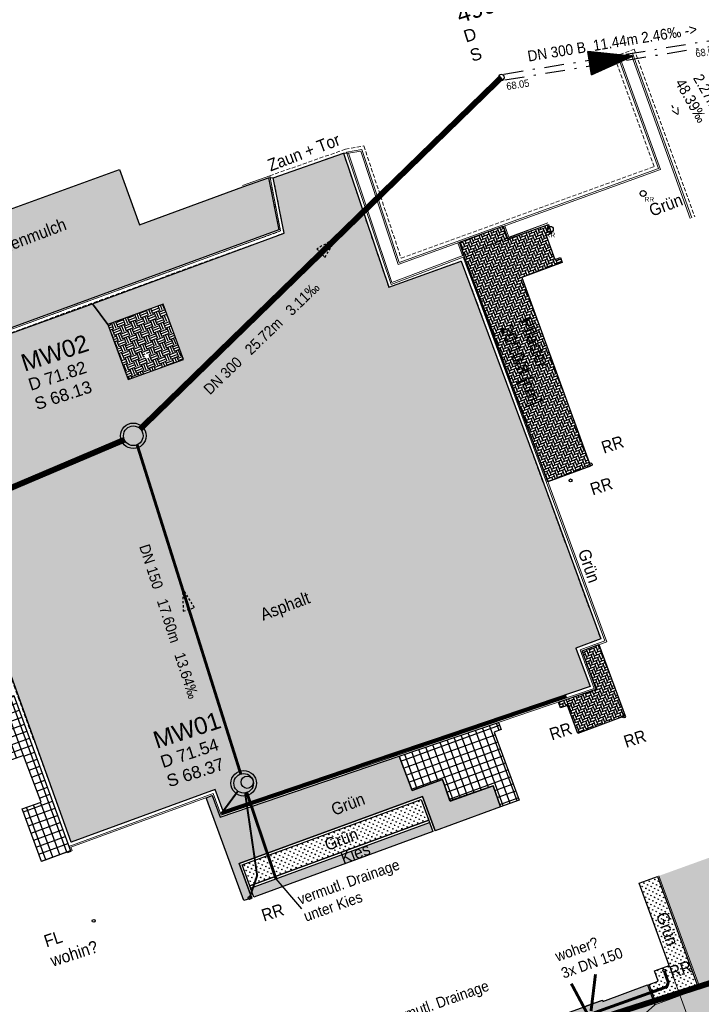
# Model space of a CAD drawing. Header units: metres. Extents: x 32415249 to 32416286, y 5721374 to 5722081.
# Tile 6 of 11: x 32415360 to 32415394, y 5721478 to 5721528. Entities that reach past the tile are written whole.
import ezdxf

# ---------------------------------------------------------------- set-up
doc = ezdxf.new("R2010")
doc.units = ezdxf.units.M
for name, pattern in [('8', [0.3, 0.2, -0.1]), ('G2', [0.375, 0.25, -0.125]), ('S2', [0.5, 0.25, -0.125, 0, -0.125])]:
    doc.linetypes.add(name, pattern=pattern)
doc.layers.get('0').update_dxf_attribs({"linetype": 'CONTINUOUS'})
for name, color, linetype in [('$KANAL_HLKM300', 7, 'CONTINUOUS'), ('$KANAL_HLKM300_PFEIL', 7, 'CONTINUOUS'), ('$KANAL_HLKM300_TEXT', 7, 'CONTINUOUS'), ('$KANAL_HLKM300_TEXTROHR', 7, 'CONTINUOUS'), ('$KANAL_SCHACHTINFO_MW0', 7, 'CONTINUOUS'), ('$KANAL_SCHACHTRAND_MW0', 7, 'CONTINUOUS'), ('B-Ablauf', 252, 'CONTINUOUS'), ('B-Entw.Fallrohr-lin', 252, 'CONTINUOUS'), ('B-Grün-srf', 253, 'CONTINUOUS'), ('B-Kanal-RW-Lin', 251, 'G2'), ('B-Kies-srf', 254, 'CONTINUOUS'), ('B-Pflaster-srf', 254, 'CONTINUOUS'), ('lin-035', 7, 'CONTINUOUS')]:
    doc.layers.add(name, color=color, linetype=linetype)
for name, color, linetype, lineweight in [('B-Asphalt-srf', 254, 'CONTINUOUS', 20), ('B-Kanal-MW-Lin', 251, 'S2', 25), ('B-Kanal-MW-Txt', 251, 'S2', 25), ('B-Mauer', 252, 'CONTINUOUS', 25), ('B-Rasenkantenstein', 252, 'CONTINUOUS', 20), ('B-Rinne-1z', 252, '8', 20), ('B-Txt', 252, 'CONTINUOUS', 25), ('B-Zaun-l', 1, 'LTBGTZAUL', 18), ('B-Zaun-r', 1, 'LTBGTZAUR', 18)]:
    doc.layers.add(name, color=color, linetype=linetype, lineweight=lineweight)
doc.layers.add('B-Lichtschacht', color=252, linetype='CONTINUOUS', plot=False)
doc.layers.add('Konstru', color=30, linetype='CONTINUOUS', plot=False)
doc.styles.add('arial', font='arial.ttf')
doc.styles.get("Standard").update_dxf_attribs({"font": 'arial.ttf', "width": 0.9})
doc.linetypes.add('LTBGTZAUL', pattern='A,10,[13,norm_b2.shx,S=1,R=0,X=0,Y=0],0', length=10)
doc.linetypes.add('LTBGTZAUR', pattern='A,10,[13,norm_b2.shx,S=1,R=180,X=0,Y=0],0', length=10)
pattern_1 = [(-252, (32415249.3845, 5721512.76996), (-0.18105253, 0.09225087), [0.0381, -0.2492682]), (-297, (32415249.3845, 5721512.76996), (-0.18105253, 0.09225087), [0.0381, -0.1651]), (-207, (32415249.3845, 5721512.76996), (-0.09225087, -0.18105253), [0.0381, -0.1651])]
pattern_2 = [(-339.897, (32415362.13993, 5721486.5267), (-0.1309526, 0.357788), []), (-249.897, (32415362.13993, 5721486.5267), (-0.357788, -0.1309526), [])]
pattern_3 = [(-338.09707, (32415362.13993, 5721486.52671), (0.0704573, 0.16520825), [0.381, -0.127]), (-248.09707, (32415362.25776, 5721486.57409), (-0.0704573, -0.16520825), [0.381, -0.127])]
pattern_4 = [(-338.0971, (32415362.13993, 5721486.5267), (0.1761433, 0.4130206), [0.3175, -0.3175]), (-338.0971, (32415362.0955, 5721486.63718), (0.1761433, 0.4130206), [0.3175, -0.3175]), (-338.0971, (32415362.0511, 5721486.74765), (0.1761433, 0.4130206), [0.3175, -0.3175]), (-248.0971, (32415362.07312, 5721486.79928), (-0.4130206, 0.1761433), [0.3175, -0.3175]), (-248.0971, (32415362.1836, 5721486.8437), (-0.4130206, 0.1761433), [0.3175, -0.3175]), (-248.0971, (32415362.29405, 5721486.8881), (-0.4130206, 0.1761433), [0.3175, -0.3175])]
pattern_5 = [(-249.8971, (32415362.13993, 5721486.52671), (-0.1843157, 0.0855451), [0.0381, -0.2492682]), (-294.8971, (32415362.13993, 5721486.52671), (-0.1843157, 0.085545), [0.0381, -0.1651]), (-204.8971, (32415362.13993, 5721486.52671), (-0.085545, -0.1843157), [0.0381, -0.1651])]

# ---------------------------------------------------------------- blocks, each defined once
blk = doc.blocks.new('KHPFEILSOLID')
h = blk.add_hatch()
h.set_pattern_fill('NET', color=0, scale=0.08, style=0)
h.set_pattern_definition([(0, (-6e-18, 0.184973), (0, 0.01), []), (90, (-6e-18, 0.184973), (-0.01, 6e-19), [])])
h.paths.add_polyline_path([(0, -1.305), (0.603, -1.305), (0, 0.925), (-0.603, -1.305)])
at = {"color": 0, "linetype": 'Continuous'}
blk.add_lwpolyline([(0, -1.305), (0.603, -1.305), (0, 0.925), (-0.603, -1.305)], close=True, dxfattribs=at)
blk = doc.blocks.new('Ka_stxt_ohs')
at = {"style": 'arial'}
for tag, p, height in [('NM', (0.583, -3.779), 1.4), ('DH', (0.583, -5.429), 1), ('SH', (0.583, -7.079), 1)]:
    blk.add_attdef(tag, p, '', height=height, dxfattribs=at)
blk = doc.blocks.new('pfeilmw')
at = {"layer": 'B-Kanal-MW-Lin'}
blk.add_hatch(color=256, dxfattribs=at).paths.add_polyline_path([(-0.57, -0.2), (0.57, 0.2), (-0.76, 2.1)])
at = {"layer": 'B-Kanal-MW-Lin', "linetype": 'ByBlock'}
blk.add_lwpolyline([(-0.57, -0.2), (0.57, 0.2), (-0.76, 2.1), (-0.57, -0.2)], dxfattribs=at)

msp = doc.modelspace()

# ---------------------------------------------------------------- hatches: boundary and pattern name
at = {"layer": 'B-Asphalt-srf'}
h = msp.add_hatch(color=256, dxfattribs=at)
h.paths.add_polyline_path([(32415334.708, 5721507.639), (32415316.644, 5721501.201), (32415319.887, 5721492.092), (32415324.533, 5721479.035), (32415346.456, 5721487.105), (32415343.399, 5721495.453), (32415357.104, 5721500.457), (32415362.14, 5721486.527), (32415369.489, 5721489.216), (32415369.903, 5721488.118), (32415388.625, 5721494.47), (32415387.904, 5721496.43), (32415389.165, 5721496.894), (32415385.95, 5721505.633), (32415382.049, 5721516.175), (32415378.347, 5721514.836), (32415376.036, 5721521.676), (32415372.458, 5721520.416), (32415373.009, 5721517.603), (32415363.229, 5721513.995), (32415353.427, 5721510.456), (32415353.076, 5721507.526), (32415350.374, 5721506.577), (32415348.35, 5721508.691), (32415335.946, 5721504.23)])
h.paths.add_polyline_path([(32415365.051, 5721510.122), (32415364.019, 5721512.939), (32415366.836, 5721513.971), (32415367.868, 5721511.154)], flags=16)
h.paths.add_polyline_path([(32415336.3, 5721500.872), (32415337.332, 5721498.055), (32415334.515, 5721497.023), (32415333.483, 5721499.84)], flags=16)
h.paths.add_polyline_path([(32415339.981, 5721489.867), (32415341.013, 5721487.05), (32415338.196, 5721486.018), (32415337.164, 5721488.835)], flags=16)
at = {"layer": 'B-Grün-srf'}
h = msp.add_hatch(dxfattribs=at)
h.set_pattern_fill('EARTH1', color=256, scale=0.05, angle=1.8, style=0)
h.set_pattern_definition(pattern_4)
h.paths.add_polyline_path([(32415356.098, 5721513.483), (32415347.827, 5721510.513), (32415348.462, 5721508.921), (32415350.44, 5721506.855), (32415352.855, 5721507.703), (32415353.206, 5721510.631), (32415372.734, 5721517.758), (32415372.214, 5721520.415), (32415370.91, 5721519.953), (32415365.631, 5721518.023), (32415364.603, 5721520.849), (32415354.665, 5721517.236)])
h = msp.add_hatch(dxfattribs=at)
h.set_pattern_fill('EARTH1', color=256, scale=0.05, angle=1.8, style=0)
h.set_pattern_definition(pattern_4)
h.paths.add_polyline_path([(32415364.019, 5721512.939), (32415365.051, 5721510.122), (32415367.298, 5721510.945), (32415367.512, 5721511.024), (32415367.54, 5721511.034), (32415367.644, 5721511.072), (32415367.868, 5721511.154), (32415367.738, 5721511.508), (32415367.729, 5721511.533), (32415367.461, 5721512.265), (32415367.451, 5721512.292), (32415367.419, 5721512.379), (32415367.41, 5721512.403), (32415367.261, 5721512.81), (32415367.255, 5721512.825), (32415367.241, 5721512.865), (32415367.238, 5721512.873), (32415366.836, 5721513.971)])
h.paths.add_polyline_path([(32415366.142, 5721511.34, -1), (32415365.872, 5721511.34, -1)], flags=16)
h.paths.add_polyline_path([(32415366.331, 5721510.983), (32415367.581, 5721511.389), (32415367.343, 5721512.122), (32415366.092, 5721511.715)], flags=24)
h.paths.add_polyline_path([(32415364.49, 5721511.54), (32415366.001, 5721512.031), (32415365.747, 5721512.813), (32415364.236, 5721512.322)], flags=9)
h.paths.add_polyline_path([(32415364.49, 5721511.54), (32415366.001, 5721512.031), (32415365.747, 5721512.813), (32415364.236, 5721512.322)], flags=9)
h.paths.add_polyline_path([(32415364.49, 5721511.54), (32415366.001, 5721512.031), (32415365.747, 5721512.813), (32415364.236, 5721512.322)], flags=9)
h.paths.add_polyline_path([(32415364.49, 5721511.54), (32415366.001, 5721512.031), (32415365.747, 5721512.813), (32415364.236, 5721512.322)], flags=9)
h = msp.add_hatch(dxfattribs=at)
h.set_pattern_fill('GRASS1', color=256, scale=0.01, style=0)
h.set_pattern_definition(pattern_5)
h.paths.add_polyline_path([(32415369.028, 5721488.792), (32415369.061, 5721488.702), (32415370.947, 5721483.552), (32415371.354, 5721483.68), (32415370.709, 5721485.44), (32415380.077, 5721488.853), (32415380.713, 5721487.107), (32415384.056, 5721488.332), (32415383.68, 5721489.408), (32415381.485, 5721488.62), (32415381.101, 5721489.728), (32415379.539, 5721489.159), (32415378.877, 5721490.912), (32415369.742, 5721487.81), (32415369.345, 5721488.908)])
h = msp.add_hatch(dxfattribs=at)
h.set_pattern_fill('GRASS1', color=256, scale=0.01, style=0)
h.set_pattern_definition(pattern_5)
h.paths.add_polyline_path([(32415380.005, 5721488.699), (32415370.863, 5721485.369), (32415371.253, 5721484.303), (32415380.387, 5721487.649)])
h = msp.add_hatch(dxfattribs=at)
h.set_pattern_fill('GRASS1', color=256, scale=0.01, style=0)
h.set_pattern_definition(pattern_1)
h.paths.add_polyline_path([(32415392.106, 5721479.444), (32415391.637, 5721479.272), (32415391.981, 5721478.333), (32415394.138, 5721479.123), (32415392.065, 5721484.784), (32415391.126, 5721484.44), (32415392.667, 5721480.232), (32415391.918, 5721479.958)])
h = msp.add_hatch(dxfattribs=at)
h.set_pattern_fill('GRASS1', color=256, scale=0.01, style=0)
h.set_pattern_definition(pattern_1)
h.paths.add_polyline_path([(32415389.073, 5721475.674), (32415391.933, 5721478.23), (32415391.562, 5721479.244), (32415389.28, 5721478.409), (32415389.255, 5721478.478), (32415384.632, 5721476.782), (32415385.159, 5721475.347), (32415376.466, 5721472.156), (32415376.828, 5721471.171)])
at = {"layer": 'B-Kies-srf'}
h = msp.add_hatch(dxfattribs=at)
h.set_pattern_fill('GRAVEL1', color=256, scale=0.025, style=0)
h.set_pattern_definition([(-111.88427, (32415362.289522, 5721487.06066), (-1.988659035, -5.040608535), [0.060541, -5.99359]), (-154.92737, (32415362.266956, 5721487.00448), (4.916347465, 2.278602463), [0.1038906, -10.285166]), (-207.38667, (32415362.172855, 5721486.960455), (5.92719554, -3.10175017), [0.0732546, -7.2522144]), (-72.62337, (32415362.046714, 5721486.794488), (-2.670786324, 8.606358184), [0.094607, -9.366101]), (-47.06337, (32415362.074969, 5721486.704199), (-3.96894765, 4.297668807), [0.09277, -9.184218]), (17.37663, (32415362.138163, 5721486.63628), (-8.606358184, -2.670786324), [0.094607, -9.366101]), (-302.20287, (32415362.228452, 5721486.664535), (-3.946918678, -6.23653211), [0.125113, -12.386182]), (-267.64177, (32415362.295127, 5721486.770402), (-0.444609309, 10.3795385), [0.1181196, -11.6938445]), (-218.46747, (32415362.290267, 5721486.888421), (-5.39136872, 4.25624763), [0.0949275, -9.397833]), (-164.66067, (32415362.215942, 5721486.947473), (4.80309717, 1.27877222), [0.108374, -5.310343]), (-117.49967, (32415362.111428, 5721486.918804), (-3.369665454, -6.504448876), [0.1401516, -13.875019]), (-201.08297, (32415362.46662, 5721486.943384), (-3.88610314, 1.45282629), [0.0478354, -4.73573]), (-168.42787, (32415362.421986, 5721486.960591), (5.802936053, 1.16551729), [0.091007, -9.00968]), (-114.897, (32415362.33283, 5721486.94234), (0.1546685, -0.4225846), [0.063639, -0.572756]), (-136.69847, (32415362.28469, 5721486.98222), (1.80358533, 1.61851182), [0.034271, -3.392827]), (-48.09567, (32415362.25975, 5721486.95871), (-0.88658988, 1.1130852), [0.048466, -2.374858]), (-308.93327, (32415362.29212, 5721486.92264), (0.9584154, 1.30917513), [0.078718, -2.54521]), (-178.332, (32415362.34158, 5721486.98388), (0.9998374, -0.1132469), [0.056921, -1.366104]), (-323.50757, (32415362.014648, 5721486.869006), (3.7618418, 2.814435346), [0.07974, -7.89428]), (-269.55087, (32415362.078754, 5721486.91643), (0.011017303, -5.26710361), [0.0668975, -6.6228336]), (-46.69847, (32415362.31065, 5721487.06839), (-1.61851182, 1.80358533), [0.068542, -3.358556]), (3.71343, (32415362.35766, 5721487.01851), (-4.689850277, -0.27893444), [0.07974, -7.89428]), (-0.45307, (32415362.11054, 5721486.607004), (-2.42225963, 0.07182477), [0.076896, -3.767906]), (-45.12197, (32415362.187436, 5721486.606396), (-3.81427279, 3.87509), [0.06443, -6.378589]), (-273.09567, (32415362.469545, 5721486.647354), (0.07182735, 2.42225956), [0.068542, -3.358556]), (-322.54307, (32415362.473247, 5721486.715796), (-4.874926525, -3.701025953), [0.075434, -7.467941]), (-270.45307, (32415362.26248, 5721486.571567), (-0.07182477, -2.42225963), [0.038448, -3.806354]), (-238.58717, (32415362.44419, 5721486.63807), (-1.04125745, 1.53567027), [0.0229455, -2.271613]), (-173.9333, (32415362.43223, 5721486.65766), (1.4224219, 0.04142176), [0.09277, -1.762627]), (-153.88807, (32415362.33998, 5721486.647852), (4.071176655, 1.969268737), [0.0859725, -8.511265]), (-36.207, (32415362.30604, 5721486.88461), (-0.7319219, 0.6905002), [0.0649, -1.557598]), (13.26013, (32415362.358404, 5721486.846273), (7.493274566, 1.78419124), [0.113307, -11.2174033]), (-278.95167, (32415362.46869, 5721486.872263), (-0.60765881, -3.57676557), [0.04633, -4.586703]), (-249.897, (32415362.4759, 5721486.91803), (-0.577253, 0.267916), [0.027, -0.423]), (-219.64067, (32415362.32689, 5721486.657437), (2.77301545, -2.339419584), [0.062516, -6.189084]), (-291.88427, (32415362.278748, 5721486.69732), (1.988659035, 5.040608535), [0.121082, -5.933048]), (-339.897, (32415362.3239, 5721486.80968), (0.267916, 0.577253), [0.117, -0.333]), (-14.59227, (32415362.43375, 5721486.84989), (-5.308523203, 1.41141155), [0.071151, -7.043973]), (-85.84247, (32415362.50261, 5721486.831965), (0.19608938, -1.84500654), [0.065521, -3.210529]), (-132.25107, (32415362.507358, 5721486.766617), (-6.48241819, -7.164548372), [0.106679, -10.561263]), (-164.47097, (32415362.435629, 5721486.687652), (-5.648261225, -1.588105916), [0.1128596, -11.173072])])
h.paths.add_polyline_path([(32415380.428, 5721487.536), (32415371.294, 5721484.19), (32415371.466, 5721483.721), (32415380.6, 5721487.066)])
at = {"layer": 'B-Pflaster-srf'}
h = msp.add_hatch(dxfattribs=at)
h.set_pattern_fill('HERRING_45', color=256, scale=0.005, angle=1.8, style=0)
h.set_pattern_definition(pattern_3)
h.paths.add_polyline_path([(32415384.197, 5721517.944), (32415381.953, 5721517.132), (32415382.189, 5721516.481), (32415386.474, 5721504.903), (32415388.649, 5721505.702), (32415385.14, 5721515.338), (32415387.206, 5721516.095), (32415387.112, 5721516.353), (32415386.83, 5721516.25), (32415386.379, 5721517.48), (32415386.661, 5721517.583), (32415386.494, 5721518.038), (32415384.433, 5721517.293)])
h = msp.add_hatch(dxfattribs=at)
h.set_pattern_fill('HERRING_45', color=256, scale=0.005, angle=1.8, style=0)
h.set_pattern_definition(pattern_3)
h.paths.add_polyline_path([(32415388.934, 5721494.327), (32415387.006, 5721493.672), (32415387.114, 5721493.377), (32415387.471, 5721493.508), (32415387.997, 5721492.071), (32415390.408, 5721492.976), (32415389.079, 5721496.605), (32415388.215, 5721496.288)])
h = msp.add_hatch(dxfattribs=at)
h.set_pattern_fill('GRID', color=256, scale=0.015, style=0)
h.set_pattern_definition(pattern_2)
h.paths.add_polyline_path([(32415359.223, 5721494.01), (32415357.715, 5721493.514), (32415358.766, 5721490.618), (32415359.713, 5721490.958), (32415360.603, 5721488.576), (32415359.647, 5721488.229), (32415360.627, 5721485.549), (32415361.926, 5721486.025), (32415361.938, 5721485.992), (32415362.121, 5721486.059), (32415362.113, 5721486.081)])
h = msp.add_hatch(dxfattribs=at)
h.set_pattern_fill('GRID', color=256, scale=0.015, style=0)
h.set_pattern_definition(pattern_2)
h.paths.add_polyline_path([(32415383.956, 5721492.637), (32415378.877, 5721490.912), (32415379.539, 5721489.159), (32415381.101, 5721489.728), (32415381.472, 5721488.636), (32415383.68, 5721489.408), (32415384.056, 5721488.332), (32415385.001, 5721488.679), (32415383.734, 5721492.139), (32415384.091, 5721492.27)])
h = msp.add_hatch(dxfattribs=at)
h.set_pattern_fill('WAFFLE', color=256, scale=0.025, angle=1.8, style=0)
h.set_pattern_definition([(-340.2, (32415249.53983, 5721512.9946), (-0.12905915, 0.3584756), [0.3175, -0.0635]), (-340.2, (32415249.51832, 5721513.05435), (-0.12905915, 0.3584756), [0.3175, -0.0635]), (-250.2, (32415249.45858, 5721513.03284), (-0.3584756, -0.12905915), [0.3175, -0.0635]), (-250.2, (32415249.51832, 5721513.05435), (-0.3584756, -0.12905915), [0.3175, -0.0635])])
h.paths.add_polyline_path([(32415368.22, 5721467.678), (32415364.829, 5721466.671), (32415365.804, 5721463.634), (32415369.922, 5721465.156), (32415377.892, 5721468.101), (32415378.514, 5721466.376), (32415380.396, 5721467.054), (32415379.773, 5721468.779), (32415383.787, 5721470.326), (32415389.675, 5721472.547), (32415389.631, 5721472.691), (32415399.402, 5721476.268), (32415402.878, 5721480.371), (32415401.703, 5721483.771), (32415400.769, 5721483.414), (32415399.254, 5721487.379), (32415392.14, 5721484.811), (32415394.241, 5721479.075), (32415391.933, 5721478.23), (32415389.073, 5721475.674), (32415376.698, 5721471.123), (32415368.89, 5721467.95)])

# ---------------------------------------------------------------- linework, layer by layer
at = {"layer": '$KANAL_HLKM300', "color": 251, "linetype": 'S2', "ltscale": 4, "elevation": 68.05}
for points in [[(32415384.223, 5721525.713), (32415395.512, 5721527.546)], [(32415384.271, 5721525.417), (32415395.56, 5721527.25)]]:
    msp.add_lwpolyline(points, dxfattribs=at)
at = {"layer": '$KANAL_SCHACHTRAND_MW0', "ltscale": 4}
msp.add_lwpolyline([(32415384.099, 5721525.391, 1), (32415384.099, 5721525.691, 1), (32415384.099, 5721525.391)], format="xyb", dxfattribs=at)
at = {"layer": 'B-Ablauf', "const_width": 0.18, "elevation": 71.53}
msp.add_lwpolyline([(32415369.806, 5721487.986), (32415371.341, 5721488.508), (32415374.401, 5721489.557), (32415377.035, 5721490.485), (32415380.191, 5721491.55), (32415383.116, 5721492.523), (32415385.731, 5721493.416), (32415387.418, 5721493.989)], dxfattribs=at)
at = {"layer": 'B-Entw.Fallrohr-lin'}
for centre, radius in [((32415391.329, 5721519.621), 0.15), ((32415386.597, 5721517.79), 0.15), ((32415388.655, 5721505.799), 0.075), ((32415387.628, 5721504.982), 0.075), ((32415387.582, 5721493.543), 0.075), ((32415390.35, 5721492.942), 0.075), ((32415371.248, 5721483.685), 0.075), ((32415363.29, 5721482.516), 0.075), ((32415392.41, 5721479.981), 0.075)]:
    msp.add_circle(centre, radius, dxfattribs=at)
at = {"layer": 'B-Kanal-MW-Lin', "ltscale": 2, "const_width": 0.3}
msp.add_lwpolyline([(32415388.944, 5721477.478), (32415408.245, 5721483.684)], dxfattribs=at)
at = {"layer": 'B-Kanal-MW-Lin', "linetype": 'ByBlock'}
for centre, radius in [((32415365.311, 5721507.26), 0.65), ((32415365.311, 5721507.26), 0.5), ((32415370.946, 5721489.533), 0.65), ((32415370.946, 5721489.533), 0.5)]:
    msp.add_circle(centre, radius, dxfattribs=at)
at = {"layer": 'B-Kanal-MW-Txt', "linetype": 'ByBlock'}
msp.add_lwpolyline([(32415372.591, 5721484.665), (32415373.905, 5721483.133)], dxfattribs=at)
at = {"layer": 'B-Kanal-RW-Lin', "ltscale": 2}
for points, const_width in [([(32415365.669, 5721507.608), (32415384.099, 5721525.541)], 0.3), ([(32415349.559, 5721500.565), (32415364.854, 5721507.055)], 0.3), ([(32415365.508, 5721506.8), (32415370.796, 5721490.01)], 0.15), ([(32415370.65, 5721489.131), (32415369.806, 5721487.986)], 0.1), ([(32415392.41, 5721479.981), (32415392.615, 5721479.372), (32415392.535, 5721479.151), (32415388.819, 5721477.821)], 0.15)]:
    msp.add_lwpolyline(points, dxfattribs=dict(at, const_width=const_width))
for points in [[(32415371.018, 5721489.039, 0.1, 0.1, 0), (32415371.634, 5721484.829, 0.1, 0.1, 0), (32415371.248, 5721483.685, 0.1, 0.1, 0)], [(32415371.105, 5721489.059, 0.15, 0.15, 0), (32415372.591, 5721484.665, 0.15, 0.15, 0)], [(32415388.673, 5721477.912, 0.15, 0.15, 0), (32415388.9, 5721479.791, 0.15, 0.15, 0)], [(32415388.456, 5721477.833, 0.15, 0.15, 0), (32415387.667, 5721479.313, 0.15, 0.15, 0)]]:
    msp.add_lwpolyline(points, format="xyseb", dxfattribs=at)
at = {"layer": 'B-Lichtschacht'}
msp.add_lwpolyline([(32415388.427, 5721478.174), (32415389.255, 5721478.478)], dxfattribs=at)
at = {"layer": 'B-Mauer'}
for points in [[(32415371.354, 5721483.68), (32415370.709, 5721485.44), (32415380.077, 5721488.853), (32415380.713, 5721487.107)], [(32415371.466, 5721483.721), (32415370.863, 5721485.369), (32415380.005, 5721488.699), (32415380.6, 5721487.066)], [(32415371.253, 5721484.303), (32415380.387, 5721487.649)], [(32415371.294, 5721484.19), (32415380.428, 5721487.536)]]:
    msp.add_lwpolyline(points, dxfattribs=at)
at = {"layer": 'B-Rasenkantenstein'}
for points in [[(32415376.188, 5721521.727), (32415376.972, 5721521.865), (32415378.882, 5721516.106), (32415392.108, 5721520.892), (32415390.07, 5721526.517), (32415390.781, 5721526.772), (32415393.813, 5721518.373)], [(32415376.29, 5721521.676), (32415376.917, 5721521.775), (32415378.832, 5721516.003), (32415392.21, 5721520.844), (32415390.173, 5721526.469), (32415390.733, 5721526.67), (32415393.738, 5721518.346)], [(32415376.188, 5721521.727), (32415378.466, 5721514.98), (32415382.142, 5721516.379), (32415382.884, 5721514.429), (32415389.37, 5721496.799), (32415388.11, 5721496.335), (32415388.831, 5721494.375)], [(32415376.29, 5721521.676), (32415378.515, 5721515.084), (32415382.189, 5721516.481), (32415382.959, 5721514.457), (32415389.474, 5721496.749), (32415388.215, 5721496.288), (32415388.934, 5721494.327)], [(32415347.753, 5721510.483), (32415348.394, 5721508.877), (32415350.418, 5721506.762), (32415352.929, 5721507.644), (32415353.28, 5721510.573), (32415372.826, 5721517.706), (32415372.274, 5721520.521)], [(32415347.827, 5721510.513), (32415348.462, 5721508.921), (32415350.44, 5721506.855), (32415352.855, 5721507.703), (32415353.206, 5721510.631), (32415372.734, 5721517.758), (32415372.214, 5721520.415)], [(32415372.274, 5721520.521), (32415370.884, 5721520.029)], [(32415372.214, 5721520.415), (32415370.91, 5721519.953)], [(32415384.433, 5721517.293), (32415384.197, 5721517.944)], [(32415384.481, 5721517.395), (32415384.273, 5721517.972)], [(32415386.494, 5721518.038), (32415384.433, 5721517.293)], [(32415386.467, 5721518.114), (32415384.481, 5721517.395)], [(32415382.114, 5721516.453), (32415381.878, 5721517.105)], [(32415382.189, 5721516.481), (32415381.953, 5721517.132)], [(32415362.027, 5721486.315), (32415369.393, 5721489.011), (32415369.791, 5721487.911), (32415388.831, 5721494.375)], [(32415362.13, 5721486.267), (32415369.345, 5721488.908), (32415369.742, 5721487.81), (32415388.934, 5721494.327)], [(32415362.027, 5721486.315), (32415362.121, 5721486.059)], [(32415362.13, 5721486.267), (32415362.196, 5721486.087)], [(32415391.562, 5721479.244), (32415391.933, 5721478.23), (32415394.241, 5721479.075), (32415392.14, 5721484.811)], [(32415391.637, 5721479.272), (32415391.981, 5721478.333), (32415394.138, 5721479.123), (32415392.065, 5721484.784)]]:
    msp.add_lwpolyline(points, dxfattribs=at)
at = {"layer": 'B-Rinne-1z'}
for points in [[(32415376.135, 5721521.878), (32415377.081, 5721522.044), (32415378.982, 5721516.312), (32415391.903, 5721520.988), (32415389.865, 5721526.613), (32415390.877, 5721526.977), (32415393.963, 5721518.427)], [(32415334.805, 5721507.842), (32415336.042, 5721504.434), (32415345.625, 5721507.874), (32415348.394, 5721508.877), (32415350.418, 5721506.762), (32415352.929, 5721507.644), (32415353.28, 5721510.573), (32415372.826, 5721517.706), (32415372.274, 5721520.521), (32415376.135, 5721521.878)], [(32415334.708, 5721507.639), (32415335.946, 5721504.23), (32415345.669, 5721507.72), (32415348.35, 5721508.691), (32415350.374, 5721506.577), (32415353.076, 5721507.526), (32415353.427, 5721510.456), (32415373.009, 5721517.603), (32415372.458, 5721520.416), (32415376.036, 5721521.676)], [(32415376.036, 5721521.676), (32415378.347, 5721514.836), (32415382.049, 5721516.175), (32415382.734, 5721514.373), (32415389.165, 5721496.894), (32415387.904, 5721496.43), (32415388.625, 5721494.47)], [(32415324.533, 5721479.035), (32415329.601, 5721480.892), (32415346.469, 5721487.071), (32415343.399, 5721495.453), (32415355.38, 5721499.842), (32415357.104, 5721500.457), (32415359.437, 5721493.912), (32415362.14, 5721486.527)], [(32415362.14, 5721486.527), (32415369.489, 5721489.216), (32415369.888, 5721488.113), (32415388.625, 5721494.47)], [(32415359.223, 5721494.01), (32415362.027, 5721486.315)]]:
    msp.add_lwpolyline(points, dxfattribs=at)
at = {"layer": 'B-Zaun-l', "ltscale": 0.25}
for points in [[(32415370.91, 5721519.953), (32415372.214, 5721520.415), (32415372.458, 5721520.416), (32415376.036, 5721521.676), (32415376.29, 5721521.676), (32415378.515, 5721515.084), (32415382.189, 5721516.481), (32415386.474, 5721504.903), (32415387.499, 5721505.28)], [(32415382.189, 5721516.481), (32415386.467, 5721518.114)]]:
    msp.add_lwpolyline(points, dxfattribs=at)
at = {"layer": 'B-Zaun-r', "ltscale": 0.25}
msp.add_lwpolyline([(32415392.667, 5721480.232), (32415395.432, 5721472.611)], dxfattribs=at)
at = {"layer": 'Konstru'}
for points in [[(32415353.427, 5721510.456), (32415363.229, 5721513.995), (32415364.019, 5721512.939), (32415365.051, 5721510.122), (32415367.868, 5721511.154), (32415366.836, 5721513.971), (32415364.019, 5721512.939), (32415363.229, 5721513.995), (32415373.009, 5721517.603), (32415372.458, 5721520.416), (32415376.036, 5721521.676), (32415378.347, 5721514.836), (32415382.049, 5721516.175), (32415385.95, 5721505.633), (32415389.165, 5721496.894), (32415387.904, 5721496.43), (32415388.625, 5721494.47), (32415369.903, 5721488.118), (32415369.489, 5721489.216), (32415362.14, 5721486.527), (32415357.104, 5721500.457)], [(32415391.981, 5721478.333), (32415394.138, 5721479.123)]]:
    msp.add_lwpolyline(points, dxfattribs=at)
for points in [[(32415347.827, 5721510.513), (32415356.098, 5721513.483), (32415354.665, 5721517.236), (32415364.603, 5721520.849), (32415365.631, 5721518.023), (32415370.91, 5721519.953), (32415372.214, 5721520.415), (32415372.734, 5721517.758), (32415353.206, 5721510.631), (32415352.855, 5721507.703), (32415350.44, 5721506.855), (32415348.462, 5721508.921)], [(32415381.953, 5721517.132), (32415384.197, 5721517.944), (32415384.433, 5721517.293), (32415386.494, 5721518.038), (32415386.661, 5721517.583), (32415386.379, 5721517.48), (32415386.83, 5721516.25), (32415387.112, 5721516.353), (32415387.206, 5721516.095), (32415385.14, 5721515.338), (32415388.649, 5721505.702), (32415386.474, 5721504.903), (32415382.189, 5721516.481)], [(32415387.006, 5721493.672), (32415388.934, 5721494.327), (32415388.215, 5721496.288), (32415389.079, 5721496.605), (32415390.408, 5721492.976), (32415387.997, 5721492.071), (32415387.471, 5721493.508), (32415387.114, 5721493.377)], [(32415357.715, 5721493.514), (32415359.223, 5721494.01), (32415362.113, 5721486.081), (32415362.121, 5721486.059), (32415361.938, 5721485.992), (32415361.926, 5721486.025), (32415360.627, 5721485.549), (32415359.647, 5721488.229), (32415360.603, 5721488.576), (32415359.713, 5721490.958), (32415358.766, 5721490.618)], [(32415378.877, 5721490.912), (32415383.956, 5721492.637), (32415384.091, 5721492.27), (32415383.734, 5721492.139), (32415385.001, 5721488.679), (32415384.056, 5721488.332), (32415383.68, 5721489.408), (32415381.472, 5721488.636), (32415381.101, 5721489.728), (32415379.539, 5721489.159)], [(32415369.061, 5721488.702), (32415369.028, 5721488.792), (32415369.345, 5721488.908), (32415369.742, 5721487.81), (32415378.877, 5721490.912), (32415379.539, 5721489.159), (32415381.101, 5721489.728), (32415381.485, 5721488.62), (32415383.68, 5721489.408), (32415384.056, 5721488.332), (32415380.713, 5721487.107), (32415380.077, 5721488.853), (32415370.709, 5721485.44), (32415371.354, 5721483.68), (32415370.947, 5721483.552)], [(32415370.863, 5721485.369), (32415380.005, 5721488.699), (32415380.387, 5721487.649), (32415371.253, 5721484.303)], [(32415371.294, 5721484.19), (32415380.428, 5721487.536), (32415380.6, 5721487.066), (32415371.466, 5721483.721)], [(32415391.637, 5721479.272), (32415392.106, 5721479.444), (32415391.918, 5721479.958), (32415392.667, 5721480.232), (32415391.126, 5721484.44), (32415392.065, 5721484.784), (32415394.138, 5721479.123), (32415391.981, 5721478.333)], [(32415391.933, 5721478.23), (32415389.073, 5721475.674), (32415376.828, 5721471.171), (32415376.828, 5721471.171), (32415376.828, 5721471.171), (32415376.828, 5721471.171), (32415376.828, 5721471.171), (32415376.828, 5721471.171), (32415376.466, 5721472.156), (32415376.466, 5721472.156), (32415376.466, 5721472.156), (32415376.466, 5721472.156), (32415376.466, 5721472.156), (32415376.466, 5721472.156), (32415376.466, 5721472.156), (32415376.466, 5721472.156), (32415385.159, 5721475.347), (32415384.632, 5721476.782), (32415389.255, 5721478.478), (32415389.28, 5721478.409), (32415391.562, 5721479.244), (32415391.933, 5721478.23)]]:
    msp.add_lwpolyline(points, close=True, dxfattribs=at)
at = {"layer": 'lin-035'}
msp.add_circle((32415371.126, 5721489.586), 0.312, dxfattribs=at)

# ---------------------------------------------------------------- block references
at = {"layer": '$KANAL_HLKM300_PFEIL', "color": 251, "rotation": 279.2218064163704}
msp.add_blockref('KHPFEILSOLID', (32415389.891, 5721526.481, 68.036), dxfattribs=at)
at = {"layer": '$KANAL_SCHACHTINFO_MW0', "xscale": 0.6249999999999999, "yscale": 0.6249999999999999, "zscale": 0.625, "rotation": 18}
msp.add_blockref('Ka_stxt_ohs', (32415380.898, 5721530.426), dxfattribs=at).add_auto_attribs({'NM': '49962', 'DH': 'D', 'SH': 'S'})
at = {"layer": 'B-Kanal-MW-Lin', "yscale": 0.5, "zscale": 0.5}
for p, xscale, rotation in [((32415374.884, 5721516.575), 0.5, 294.5898335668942), ((32415368.152, 5721498.405), 0.4999999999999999, 357.2061358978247)]:
    msp.add_blockref('pfeilmw', p, dxfattribs=dict(at, xscale=xscale, rotation=rotation))
at = {"layer": 'B-Kanal-MW-Txt', "linetype": 'ByBlock', "yscale": 0.6249999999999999, "zscale": 0.625, "rotation": 18.00000000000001}
for p, xscale, values in [((32415358.684, 5721512.662, 71.6), 0.6249999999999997, {'NM': 'MW02', 'DH': 'D 71.82', 'SH': 'S 68.13'}), ((32415365.429, 5721493.421, 71.6), 0.6249999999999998, {'NM': 'MW01', 'DH': 'D 71.54', 'SH': 'S 68.37'})]:
    msp.add_blockref('Ka_stxt_ohs', p, dxfattribs=dict(at, xscale=xscale)).add_auto_attribs(values)

# ---------------------------------------------------------------- texts
at = {"layer": '$KANAL_HLKM300_TEXT', "color": 251, "char_height": 0.55, "attachment_point": 8}
for s, insert, width, rotation in [('DN 300 B  11.44m 2.46‰ ->', (32415389.801, 5721527.037, 68.036), 11.48246, 9.2218), ('DN 300 B  2.27m 48.39‰ ->', (32415392.751, 5721523.763, 67.965), 2.74239, 299.8554)]:
    msp.add_mtext(s, dxfattribs=dict(at, insert=insert, width=width, rotation=rotation))
at = {"layer": '$KANAL_HLKM300_TEXTROHR', "color": 251, "char_height": 0.375, "rotation": 9.2218}
for s, insert, attachment_point in [('68.02', (32415395.198, 5721526.749, 68.022), 9), ('68.05', (32415384.385, 5721524.886, 68.05), 7)]:
    msp.add_mtext(s, dxfattribs=dict(at, insert=insert, attachment_point=attachment_point))
at = {"layer": 'B-Entw.Fallrohr-lin', "char_height": 0.25, "width": 0.60257, "attachment_point": 1}
for insert in [(32415391.398, 5721519.448), (32415386.349, 5721517.629)]:
    msp.add_mtext('RR', dxfattribs=dict(at, insert=insert))
at = {"layer": 'B-Entw.Fallrohr-lin', "char_height": 0.625, "attachment_point": 1, "rotation": 18}
for s, insert, width in [('RR', (32415389.135, 5721506.938), 0.60257), ('RR', (32415388.563, 5721504.809), 0.60257), ('RR', (32415386.483, 5721492.307), 0.60257), ('RR', (32415390.276, 5721491.931), 0.60257), ('RR', (32415371.788, 5721483.069), 0.60257), ('FL\\Pwohin?', (32415360.688, 5721481.753), 2.60157), ('RR', (32415392.603, 5721480.163), 0.60257)]:
    msp.add_mtext(s, dxfattribs=dict(at, insert=insert, width=width))
at = {"layer": 'B-Kanal-MW-Txt', "linetype": 'ByBlock', "char_height": 0.55, "attachment_point": 1}
for s, insert, width, rotation in [('DN 300   25.72m   3.11‰', (32415368.843, 5721509.712), 8.01415, 43.9605), ('DN 150   17.60m   13.64‰', (32415366.13, 5721501.786), 8.89011, 287.9713), ('vermutl. Drainage unter Kies', (32415373.635, 5721483.849), 6.43748, 19.6039), ('woher?\\P3x DN 150', (32415386.779, 5721480.947), 6.43748, 19.6039), ('vermutl. Drainage unter Kies', (32415378.194, 5721477.67), 6.43748, 19.6039)]:
    msp.add_mtext(s, dxfattribs=dict(at, insert=insert, width=width, rotation=rotation))
at = {"layer": 'B-Txt', "char_height": 0.625, "attachment_point": 1}
for s, insert, width, rotation in [('Zaun + Tor', (32415372.096, 5721521.321), 4.55653, 20.9106), ('Grün', (32415391.561, 5721519.015), 4.55653, 20.7416), ('Rindenmulch', (32415357.448, 5721516.758), 5.33631, 20.7416), ('Pflaster\\P20/10/8 [cm]', (32415385.608, 5721513.372), 5.33631, 290.7416), ('Grün', (32415388.587, 5721501.553), 4.55653, 289.0458), ('Asphalt', (32415371.718, 5721498.405), 5.33631, 20.7416), ('Grün', (32415375.339, 5721488.454), 4.55653, 20.7416), ('Grün', (32415375.002, 5721486.658), 4.55653, 20.7416), ('Kies', (32415375.82, 5721485.976), 4.55653, 20.7416), ('Grün', (32415392.567, 5721483.031), 4.55653, 289.6971)]:
    msp.add_mtext(s, dxfattribs=dict(at, insert=insert, width=width, rotation=rotation))

doc.saveas('drawing.dxf')
